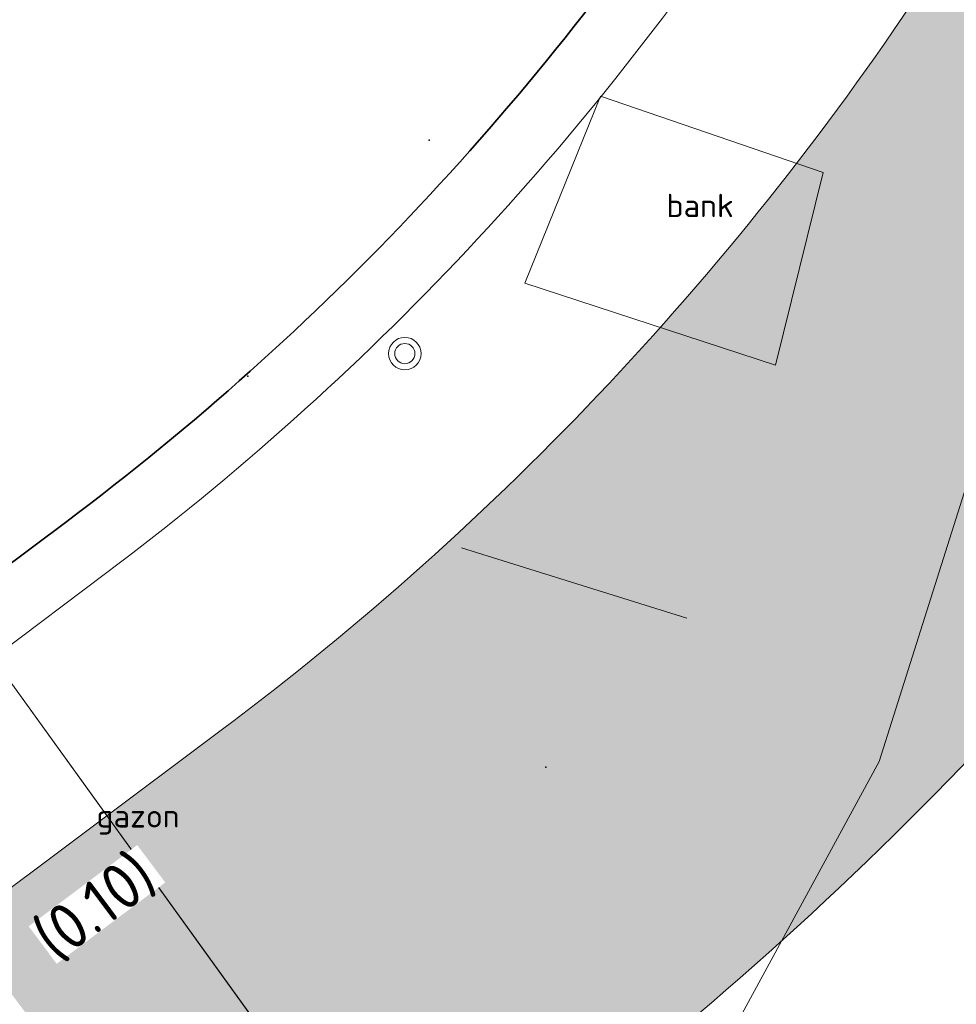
# Model space of a CAD drawing. Header units: metres. Extents: x 163628 to 168255, y 402691 to 405367.
# Tile 53 of 256: x 164805 to 164812, y 403562 to 403570. Entities that reach past the tile are written whole.
import ezdxf

# ---------------------------------------------------------------- set-up
doc = ezdxf.new("R2010")
doc.units = ezdxf.units.M
doc.layers.add('X-CA190022.004-UO-ARC_Arcering$0$N-WE-VH-VERHARDING_ASFALT_ROOD-A', color=14, linetype='Continuous', lineweight=0, transparency=0.5)
for name, color, linetype, lineweight in [('X-CA190022.004-UO-BBM_bebording bebakening markering_v0.1$0$N-WE-VH-MARKERINGSTEKST-T18', 7, 'Continuous', 18), ('X-CA190022.004-UO-DTM inmeting_v0.1$0$B-ME-OG-BEBOUWING_FIETSENSTALLING-G', 134, 'Continuous', 18), ('X-CA190022.004-UO-DTM inmeting_v0.1$0$B-WE-AL-AANPIJLING-T18', 246, 'Continuous', 0), ('X-CA190022.004-UO-DTM inmeting_v0.1$0$B-WE-IE-MEUBILAIR_WEGMEUBILAIR-G', 246, 'Continuous', 0), ('X-CA190022.004-UO-DTM inmeting_v0.1$0$B-WE-IE-MEUBILAIR_WEGMEUBILAIR-S', 246, 'Continuous', 0), ('X-CA190022.004-UO-DTM inmeting_v0.1$0$B-WE-OG-HOOGTEPUNT-S', 246, 'Continuous', 0), ('X-CA190022.004-UO-DTM inmeting_v0.1$0$B-WE-VH-VERHARDING_ASFALT-G', 246, 'Continuous', 0), ('X-CA190022.004-UO-DWM_Snelfietsroute$0$N-WE-GW-BERM-G', 7, 'Continuous', 20), ('X-CA190022.004-UO-DWM_Snelfietsroute$0$N-WE-VH-KANTVERHARDING-G', 7, 'Continuous', 20), ('X-CA190022.004-UO-DWM_Snelfietsroute$0$N-WE-VW-MARKERING_LANGS_STREEP_DOORGETROKKEN_010-G', 7, 'Continuous', 20), ('X-CA190022.004-UO-GZM_Werkgrens_v0.1$0$N-WE-KG-GRENS_SYSTEEMGRENS-G', 7, 'X-CA190022.004-UO-GZM_Werkgrens_v0.1$0$KG-OG', 35), ('X-CA190022.004-UO-KAD_Percelen$0$B-WE-KG-GRENS_PERCEEL-GV', 150, 'Continuous', 9)]:
    doc.layers.add(name, color=color, linetype=linetype, lineweight=lineweight)
doc.layers.add('X-CA190022.004-UO-DTM inmeting_v0.1$0$X-XX-AL-MEETPUNT-S', color=246, linetype='Continuous', lineweight=0, plot=False)
doc.styles.add('X-CA190022.004-UO-BBM_bebording bebakening markering_v0.1$0$NLCS-ISO-M500-T18', font='NLCS-ISO.ttf', dxfattribs={"height": 0.9})
doc.styles.add('X-CA190022.004-UO-DTM inmeting_v0.1$0$NLCS-ISO', font='isocpeur.ttf', dxfattribs={"height": 2.5})
doc.linetypes.add('X-CA190022.004-UO-GZM_Werkgrens_v0.1$0$KG-OG', pattern='A,5.5,-1.5,[2,NLCS.SHX,S=0.5,R=0,X=0,Y=0],-1.5', length=8.5)

# ---------------------------------------------------------------- blocks, each defined once
blk = doc.blocks.new('X-CA190022.004-UO-DTM inmeting_v0.1$0$punt')
at = {"color": 0, "lineweight": -2}
blk.add_line((0, 0), (0, 0), dxfattribs=at)
blk = doc.blocks.new('X-CA190022.004-UO-DTM inmeting_v0.1$0$SIE-WEG_AFVALBAK_TYPE_01')
for centre, radius in [((0, 0), 0.25), ((-2.384185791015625e-10, 0), 0.1558781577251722)]:
    blk.add_circle(centre, radius)
blk = doc.blocks.new('X-CA190022.004-UO-DTM inmeting_v0.1$0$SOG-HOOGTEPUNT-SO')
for p, q in [((-0.5, 0), (0.5, 0)), ((0, 0.5), (0, -0.5))]:
    blk.add_line(p, q)

msp = doc.modelspace()

# ---------------------------------------------------------------- hatches: boundary and pattern name
at = {"layer": 'X-CA190022.004-UO-ARC_Arcering$0$N-WE-VH-VERHARDING_ASFALT_ROOD-A'}
h = msp.add_hatch(color=256, dxfattribs=at)
h.dxf.hatch_style = 1
h.paths.add_polyline_path([(164823.7826180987, 403575.7920475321), (164822.0343641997, 403579.3906297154, 0.1308174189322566), (164811.6884653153, 403570.1218493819, -0.04351672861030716), (164809.2161853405, 403566.9824827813), (164812.1318561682, 403564.2440774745, 0.04351672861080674), (164815.0340978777, 403567.9294208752, -0.1300149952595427)])
h = msp.add_hatch(color=256, dxfattribs=at)
h.dxf.hatch_style = 1
h.paths.add_polyline_path([(164799.4081062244, 403554.2064482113), (164797.090708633, 403557.4683086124), (164795.86814707, 403556.5527593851), (164795.5457951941, 403556.3157055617), (164794.7893453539, 403555.7921878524), (164794.0125654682, 403555.2993388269), (164793.2166982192, 403554.8379469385), (164792.4030168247, 403554.4087503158), (164791.5728230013, 403554.0124355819), (164790.7274448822, 403553.6496367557), (164789.8682348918, 403553.3209342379), (164788.996567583, 403553.0268538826), (164788.1138374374, 403552.7678661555), (164787.8690266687, 403552.7027731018), (164787.221456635, 403552.5443853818), (164786.3208527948, 403552.356769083), (164785.4134666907, 403552.2053174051), (164784.5007499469, 403552.0902726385), (164783.5841627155, 403552.0118188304), (164782.6651713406, 403551.9700814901), (164781.7452460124, 403551.9651273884), (164780.825858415, 403551.9969644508), (164779.9084793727, 403552.0655417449), (164778.9748262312, 403552.1727511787), (164777.9182883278, 403552.2757106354), (164776.8416777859, 403552.3383128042), (164775.7640905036, 403552.3578132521), (164774.6872502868, 403552.33423401), (164773.6128776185, 403552.2676659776), (164772.5426869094, 403552.158268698), (164771.476635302, 403552.0059619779), (164771.2188536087, 403551.9625774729), (164770.421662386, 403551.8119650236), (164769.3712898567, 403551.5749370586), (164768.3344701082, 403551.2969620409), (164767.3102312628, 403550.9779455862), (164766.3001960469, 403550.6184488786), (164765.3059624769, 403550.2190972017), (164764.3280402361, 403549.7801025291), (164763.844748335, 403549.5454639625), (164763.3964932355, 403549.3222228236), (164764.862972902, 403546.2602851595), (164765.3278207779, 403546.4684580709), (164765.7610759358, 403546.6571279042), (164766.6262639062, 403547.0033950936), (164767.5037139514, 403547.3144901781), (164768.3919985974, 403547.5899868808), (164769.2896759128, 403547.8295167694), (164770.195291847, 403548.0327697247), (164771.1064675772, 403548.1993622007), (164771.7974539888, 403548.3008268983), (164772.0244770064, 403548.32949726), (164772.9450986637, 403548.4226469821), (164773.8677687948, 403548.4788686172), (164774.7910082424, 403548.4981474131), (164775.7133399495, 403548.48052778), (164776.6332913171, 403548.4261131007), (164777.5493965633, 403548.3350654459), (164778.460021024, 403548.2066214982), (164778.4731300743, 403548.2048576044), (164779.53058489, 403548.0834322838), (164780.6075081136, 403548.0029285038), (164781.6867892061, 403547.965554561), (164782.766701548, 403547.9713702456), (164783.8455175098, 403548.0203662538), (164784.9215112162, 403548.1124642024), (164785.9929613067, 403548.2475167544), (164787.0581536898, 403548.4253078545), (164788.1153842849, 403548.645553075), (164788.875575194, 403548.8314864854), (164789.1629617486, 403548.9079000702), (164790.1992101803, 403549.2119291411), (164791.2224718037, 403549.5571539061), (164792.2311096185, 403549.9430220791), (164793.2235100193, 403550.3689163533), (164794.1980853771, 403550.8341553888), (164795.1532765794, 403551.3379949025), (164796.0875555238, 403551.8796288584), (164796.9994275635, 403552.4581907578), (164797.8874338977, 403553.0727550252), (164798.2658469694, 403553.3510356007)])
edge = h.paths.add_edge_path()
edge.add_line((164812.1318983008, 403564.2440379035), (164809.2161862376, 403566.9824819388))
edge.add_arc((164792.4510797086, 403582.7283022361), 22.99999247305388, 306.8550437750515, 316.795755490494, ccw=False)
edge.add_line((164806.2463045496, 403564.3247312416), (164804.3247551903, 403562.8857255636))
edge.add_line((164804.3247551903, 403562.8857255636), (164804.2185020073, 403562.8061549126))
edge.add_line((164804.2185020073, 403562.8061549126), (164806.6207696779, 403559.6078518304))
edge.add_line((164806.6207696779, 403559.6078518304), (164808.6465435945, 403561.1249089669))
edge.add_arc((164792.4539857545, 403582.7255354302), 26.99603661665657, 306.8564638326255, 316.7958108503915)

# ---------------------------------------------------------------- linework, layer by layer
at = {"layer": 'X-CA190022.004-UO-DTM inmeting_v0.1$0$B-ME-OG-BEBOUWING_FIETSENSTALLING-G'}
msp.add_polyline3d([(164808.0789999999, 403565.7170000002, 9.539), (164809.8160000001, 403565.1740000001, 9.564)], dxfattribs=at)
at = {"layer": 'X-CA190022.004-UO-DTM inmeting_v0.1$0$B-WE-IE-MEUBILAIR_WEGMEUBILAIR-G'}
msp.add_polyline3d([(164810.8640000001, 403568.6069999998, 9.495), (164809.1490000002, 403569.196, 9.461), (164808.5669999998, 403567.7549999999, 9.515), (164810.4980000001, 403567.122, 9.518)], close=True, dxfattribs=at)
at = {"layer": 'X-CA190022.004-UO-DTM inmeting_v0.1$0$B-WE-VH-VERHARDING_ASFALT-G'}
msp.add_polyline3d([(164792.9920000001, 403573.977, 10.108), (164795.304, 403570.6209999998, 10.016), (164798.5320000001, 403566.2910000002, 9.867), (164801.8149999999, 403561.9220000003, 9.769), (164804.1899999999, 403558.6949999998, 9.703), (164804.7680000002, 403558.0819999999, 9.692), (164805.5520000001, 403557.7429999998, 9.674), (164806.4700000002, 403557.9539999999, 9.648), (164808.3820000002, 403559.6039999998, 9.595), (164809.3599999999, 403560.5109999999, 9.573), (164811.2949999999, 403564.0699999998, 9.523), (164812.7170000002, 403568.5580000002, 9.471)], dxfattribs=at)
at = {"layer": 'X-CA190022.004-UO-DWM_Snelfietsroute$0$N-WE-GW-BERM-G', "flags": 128}
for points in [[(164803.3193646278, 403564.0068011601), (164805.3387154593, 403565.5190482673, 0.08719858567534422), (164810.4338531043, 403570.9440100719, -0.1361886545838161), (164821.8936228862, 403580.9947026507), (164894.6942557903, 403616.0961801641), (164927.835215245, 403632.0761606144), (165051.5262655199, 403691.7161848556), (165119.9138353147, 403724.6897633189), (165177.266392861, 403752.0141736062, -0.02762787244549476), (165180.1779948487, 403753.2088642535), (165185.5094520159, 403754.4774607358)], [(164807.5219886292, 403558.408763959), (164809.5346904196, 403559.9160317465, 0.08719858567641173), (164816.2887100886, 403567.1072601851, -0.1361886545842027), (164824.9337995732, 403574.6893616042), (164897.7344324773, 403609.7908391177), (164930.8755107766, 403625.7708768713), (165054.566494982, 403685.4108692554), (165122.9393176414, 403718.3773372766), (165180.2771555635, 403745.6947347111, -0.02762787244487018), (165182.4736272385, 403746.5959925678), (165187.2453437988, 403749.4962616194)]]:
    msp.add_lwpolyline(points, format="xyb", dxfattribs=at)
at = {"layer": 'X-CA190022.004-UO-DWM_Snelfietsroute$0$N-WE-VH-KANTVERHARDING-G', "flags": 128}
for points in [[(164809.2161853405, 403566.9824827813, 0.04351672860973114), (164811.6884653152, 403570.1218493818, -0.1361886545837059), (164822.5450893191, 403579.6435581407), (164895.3457222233, 403614.7450356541), (164928.4867071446, 403630.7250283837), (165052.1777432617, 403690.3650457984), (165120.5621529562, 403723.3371005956), (165177.9115562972, 403750.6600081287, -0.02762787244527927), (165180.6699160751, 403751.7918203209), (165185.7373308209, 403753.5509534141)], [(164809.2161862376, 403566.9824819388, -0.04363186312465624), (164806.2293917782, 403564.3120656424), (164804.2185020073, 403562.8061549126, -0.4137019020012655), (164800.7214835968, 403563.30517578), (164797.7147415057, 403567.3055856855)], [(164806.623624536, 403559.6099897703), (164808.6256212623, 403561.1092406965, 0.04363831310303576), (164812.1318983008, 403564.2440379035, 0.04363831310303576)]]:
    msp.add_lwpolyline(points, format="xyb", dxfattribs=at)
at = {"layer": 'X-CA190022.004-UO-DWM_Snelfietsroute$0$N-WE-VW-MARKERING_LANGS_STREEP_DOORGETROKKEN_010-G', "const_width": 0.1, "flags": 128}
for points in [[(164809.3255229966, 403566.8797925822, 0.04351672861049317), (164811.8139265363, 403570.0396333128, -0.136188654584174), (164822.6102359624, 403579.5084436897), (164895.4108688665, 403614.6099212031), (164928.5518563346, 403630.5899151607), (165052.2428910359, 403690.2299318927), (165120.6269847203, 403723.2018343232), (165177.9760726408, 403750.524591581, -0.02762787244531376), (165180.7191081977, 403751.6501159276), (165185.7865229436, 403753.4092490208)], [(164810.6740207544, 403565.6132801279, 0.04351672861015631), (164813.3612815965, 403569.0256351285, -0.1361886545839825), (164823.4137112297, 403577.8420321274), (164823.8384661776, 403578.0468315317)], [(164809.3255238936, 403566.8797917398, -0.04363186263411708), (164806.3192503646, 403564.1919597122), (164803.9377108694, 403562.4084776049)], [(164810.6740216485, 403565.6132792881, -0.04363184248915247), (164807.4275065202, 403562.7106531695), (164805.7559198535, 403561.4588390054)], [(164806.0091536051, 403559.337225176), (164808.5357075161, 403561.2293053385, 0.04363864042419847), (164812.022558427, 403564.3467301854, 0.04363864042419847)]]:
    msp.add_lwpolyline(points, format="xyb", dxfattribs=at)
at = {"layer": 'X-CA190022.004-UO-GZM_Werkgrens_v0.1$0$N-WE-KG-GRENS_SYSTEEMGRENS-G', "ltscale": 0.2, "flags": 128}
msp.add_lwpolyline([(164202.4471839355, 403276.2612616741, -0.007014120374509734), (164204.6842424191, 403278.1944806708), (164207.7316017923, 403280.6309342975), (164216.350955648, 403287.4712219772), (164219.0035534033, 403289.434108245), (164219.3746627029, 403289.7286192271), (164237.1836765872, 403303.1852059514), (164244.5865004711, 403308.605291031), (164248.7299054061, 403311.6378046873), (164253.9774847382, 403315.3666892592), (164261.1754745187, 403320.480446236), (164269.6822113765, 403326.3244647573), (164277.4779943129, 403331.5382684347), (164300.138869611, 403346.1530355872), (164322.9639978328, 403359.9259594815), (164334.0727303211, 403366.2923093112), (164351.6652632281, 403375.7974689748), (164373.7421382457, 403387.5498352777), (164399.9497431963, 403400.4638723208), (164429.2801321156, 403414.7433017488), (164430.1235736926, 403415.1409833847), (164430.9478262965, 403415.506283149), (164431.7770699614, 403415.8458020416), (164432.615246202, 403416.1613381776), (164433.4616619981, 403416.4526584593), (164434.3156183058, 403416.7195497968), (164435.1764106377, 403416.9618192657), (164436.0433296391, 403417.1792942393), (164436.3055164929, 403417.2587681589, -0.09982065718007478), (164451.9815185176, 403417.1790174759, 0.1310872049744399), (164471.5299883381, 403420.9480569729), (164482.532673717, 403426.2434413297), (164490.6930660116, 403418.7998493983), (164492.5861501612, 403419.7065134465), (164495.4035730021, 403416.5299918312, -0.01010042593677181), (164498.0738503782, 403413.5363083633), (164499.3853029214, 403412.0048366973), (164502.2759065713, 403408.6525450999), (164509.274412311, 403412.9480533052), (164511.7682141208, 403416.4610208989), (164509.1861236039, 403420.2014103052, -0.1750361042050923), (164509.3210798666, 403422.1351258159, -0.1801291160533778), (164510.5166693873, 403423.4312866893), (164518.8245311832, 403427.3151248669), (164545.0302416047, 403439.9269191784), (164571.6953268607, 403452.7535489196), (164577.9552917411, 403456.0641072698), (164591.4716804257, 403464.141949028), (164595.4462846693, 403466.1591353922), (164599.4311747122, 403468.181541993), (164600.8539115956, 403468.8630628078), (164605.9399590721, 403471.2415379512), (164622.0164705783, 403477.7583811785), (164627.272938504, 403479.8886915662), (164631.9472826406, 403481.9048786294), (164633.2674407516, 403482.5385622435, 0.08477773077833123), (164642.6089981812, 403485.3796505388), (164759.3320802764, 403541.3864717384), (164770.9742443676, 403544.8150730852), (164773.2724307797, 403545.3968587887), (164787.8865800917, 403542.289629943), (164789.8994408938, 403542.3802139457), (164793.2522167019, 403543.0482871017), (164800.2402211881, 403546.8141014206), (164803.6710322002, 403549.3659814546), (164804.7740494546, 403550.3596960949), (164806.982937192, 403547.3873851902), (164807.9070396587, 403546.1989325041), (164811.8704722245, 403549.2807697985), (164810.9532731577, 403550.4603442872), (164809.5116547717, 403552.4057701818), (164808.342669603, 403553.5746866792), (164810.0239640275, 403555.0893745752), (164807.82693957, 403558.0124714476), (164809.8344029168, 403559.5158162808, 0.08719858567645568), (164816.7069141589, 403566.8332066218, -0.1361886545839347), (164825.1509550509, 403574.2389801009), (164897.951587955, 403609.3404576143), (164931.0926747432, 403625.3204994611), (165054.7836542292, 403684.9604895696), (165123.1554235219, 403717.9264497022), (165148.5663854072, 403730.0329638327), (165175.6541256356, 403740.4784873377), (165188.1464371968, 403744.8235939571), (165187.6324323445, 403748.0918636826), (165185.2580450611, 403754.9315992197), (165180.037890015, 403753.6894865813, 0.02784581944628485), (165177.0513383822, 403752.4655620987), (165119.6977294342, 403725.1406508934), (165051.3091062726, 403692.1665645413), (164927.6180512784, 403632.5265380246), (164894.4771003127, 403616.5465616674), (164821.6764674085, 403581.445084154, 0.1361886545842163), (164810.015649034, 403571.2180636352, -0.08719858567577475), (164805.0390029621, 403565.919263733), (164803.0203514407, 403564.4075403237), (164799.415410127, 403569.2038422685), (164798.6149812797, 403568.6044188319), (164797.8152444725, 403568.0055136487), (164797.2158194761, 403568.8059445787), (164793.3705278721, 403565.9262908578), (164793.9699528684, 403565.1258599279), (164792.3761302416, 403563.932281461), (164795.8845084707, 403559.0636660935, -0.2015476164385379), (164780.0971775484, 403554.0570161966, 0.07565561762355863), (164771.1691888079, 403553.9823458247, -0.009754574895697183), (164764.0749090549, 403552.5358596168), (164754.2863395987, 403547.7986438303), (164747.4743492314, 403544.6063578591), (164708.340445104, 403525.5831572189), (164686.2179063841, 403515.3649846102), (164675.1479613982, 403509.8647663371), (164663.5244613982, 403504.2582663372), (164644.326586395, 403495.0707073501), (164639.4929121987, 403492.7230557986), (164638.2008723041, 403492.1265410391, -0.2018182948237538), (164621.8461223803, 403491.8003317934, 0.2094978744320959), (164598.5804137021, 403490.9733350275), (164556.1572466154, 403470.5661522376), (164536.2994594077, 403461.0079530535), (164516.3183906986, 403451.407959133), (164508.2317351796, 403447.5121291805), (164500.1867564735, 403443.6421835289), (164497.2033634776, 403443.0084814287), (164495.0902549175, 403442.27400261, 0.1307944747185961), (164492.913084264, 403444.8114515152), (164488.4347408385, 403447.8854838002), (164494.8986629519, 403449.8350294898), (164490.3149407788, 403452.2328764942), (164484.4843242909, 403450.5971355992, -0.07642678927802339), (164479.7480917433, 403454.7225616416), (164478.7991556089, 403455.8572518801), (164474.9179570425, 403452.9617439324), (164457.3434499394, 403473.5656706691), (164451.2568614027, 403468.374000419), (164465.5190818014, 403451.6533184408, -0.484296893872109), (164464.8169442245, 403448.1132255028), (164461.4164168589, 403446.3937776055), (164463.8934237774, 403441.7698684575), (164464.9162194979, 403439.6136052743), (164433.0167582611, 403424.6830765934, 0.0516595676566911), (164425.3001219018, 403421.7033575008), (164396.430770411, 403407.6483830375), (164370.0935852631, 403394.670494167), (164347.8842103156, 403382.8475930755), (164330.1818090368, 403373.2830720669), (164318.9080065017, 403366.8221215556), (164295.9033911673, 403352.9408932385), (164273.0860170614, 403338.2251946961), (164265.1933658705, 403332.9466057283), (164256.5935764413, 403327.0386612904), (164249.3435457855, 403321.8879322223), (164244.0502837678, 403318.1265859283), (164239.8604985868, 403315.0601269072), (164232.4089702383, 403309.6043821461), (164214.4760118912, 403296.0541423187), (164201.2887743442, 403285.5887988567, 0.01213108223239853), (164197.4136132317, 403282.3572203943)], format="xyb", close=True, dxfattribs=at)
at = {"layer": 'X-CA190022.004-UO-KAD_Percelen$0$B-WE-KG-GRENS_PERCEEL-GV', "flags": 128}
msp.add_lwpolyline([(164812.884, 403553.196), (164817.529, 403559.372), (164818.291, 403564.405), (164819.546, 403567.881), (164822.987, 403573.331), (164900.08, 403610.457), (164894.973, 403617.537), (164799.538, 403571.715)], close=True, dxfattribs=at)
msp.add_lwpolyline([(164995.489, 403499.804), (164929.892, 403473.773), (164921.88, 403477.54), (164891.81, 403488.06), (164880.122, 403492.516), (164853.636, 403502.187), (164850.36, 403503.946), (164847.738, 403505.918), (164819.424, 403544.122), (164812.884, 403553.196), (164799.538, 403571.715), (164789.551, 403566.923), (164790.783, 403565.26), (164802.649, 403548.73), (164808.436, 403540.853), (164833.316, 403507.004), (164848.867, 403493.07), (164858.048, 403489.835), (164865.033, 403489.542), (164912.727, 403472.756), (164924.085, 403466.159), (164926.724, 403463.811), (164933.216, 403458.195)], dxfattribs=at)

# ---------------------------------------------------------------- block references
at = {"layer": 'X-CA190022.004-UO-DTM inmeting_v0.1$0$B-WE-IE-MEUBILAIR_WEGMEUBILAIR-S', "linetype": 'ByBlock', "lineweight": -2, "xscale": 0.5, "yscale": 0.5, "zscale": 0.5}
msp.add_blockref('X-CA190022.004-UO-DTM inmeting_v0.1$0$SIE-WEG_AFVALBAK_TYPE_01', (164807.643, 403567.212, 9.493), dxfattribs=at)
at = {"layer": 'X-CA190022.004-UO-DTM inmeting_v0.1$0$B-WE-OG-HOOGTEPUNT-S', "linetype": 'ByBlock', "lineweight": -2, "xscale": 0.01, "yscale": 0.01, "zscale": 0.01}
for p in [(164807.83, 403568.856, 9.506), (164806.434, 403567.039, 9.533), (164808.728, 403564.028, 9.541)]:
    msp.add_blockref('X-CA190022.004-UO-DTM inmeting_v0.1$0$SOG-HOOGTEPUNT-SO', p, dxfattribs=at)
at = {"layer": 'X-CA190022.004-UO-DTM inmeting_v0.1$0$X-XX-AL-MEETPUNT-S', "linetype": 'ByBlock', "lineweight": -2}
for p in [(164809.149, 403569.196, 9.461), (164810.864, 403568.607, 9.495), (164809.917, 403568.353, 9.3), (164808.567, 403567.755, 9.515), (164810.498, 403567.122, 9.518), (164808.079, 403565.717, 9.539), (164809.816, 403565.174, 9.564), (164811.295, 403564.07, 9.523), (164805.588, 403563.625, 9.62)]:
    msp.add_blockref('X-CA190022.004-UO-DTM inmeting_v0.1$0$punt', p, dxfattribs=at)

# ---------------------------------------------------------------- texts
at = {"layer": 'X-CA190022.004-UO-DTM inmeting_v0.1$0$B-WE-AL-AANPIJLING-T18', "linetype": 'ByBlock', "char_height": 0.18, "attachment_point": 5, "style": 'X-CA190022.004-UO-DTM inmeting_v0.1$0$NLCS-ISO'}
for s, insert in [('bank', (164809.917, 403568.353, 9.3)), ('gazon', (164805.588, 403563.625, 9.62))]:
    msp.add_mtext(s, dxfattribs=dict(at, insert=insert))

# ---------------------------------------------------------------- next in the draw order: texts
at = {"layer": 'X-CA190022.004-UO-BBM_bebording bebakening markering_v0.1$0$N-WE-VH-MARKERINGSTEKST-T18', "insert": (164804.7460900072, 403562.8007814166, 10.1227078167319), "char_height": 0.36, "attachment_point": 1, "rotation": 36.82872559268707, "style": 'X-CA190022.004-UO-BBM_bebording bebakening markering_v0.1$0$NLCS-ISO-M500-T18', "bg_fill": 3, "box_fill_scale": 1, "bg_fill_color": 256, "bg_fill_transparency": 0}
msp.add_mtext_dynamic_manual_height_columns('(0.10)', width=1.044382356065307, gutter_width=2.5, heights=[0], dxfattribs=at)

doc.saveas('drawing.dxf')
